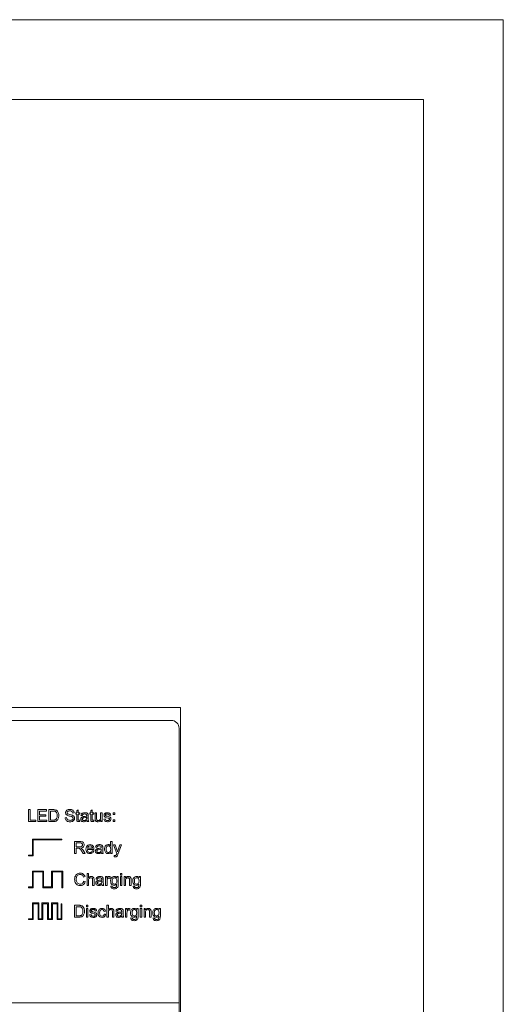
# Model space of a CAD drawing. Header units: millimetres. Extents: x -210 to 210, y -148 to 148.
# Tile 9 of 9: x 149 to 210, y 25 to 148. Entities that reach past the tile are written whole.
import ezdxf

# ---------------------------------------------------------------- set-up
doc = ezdxf.new("R2010")
doc.units = ezdxf.units.MM
doc.layers.get('0').update_dxf_attribs({"linetype": 'CONTINUOUS', "lineweight": 13})

msp = doc.modelspace()

# ---------------------------------------------------------------- linework, layer by layer
for p, q in [((169.5, 62.2), (99.5, 62.2)), ((169.5, 62.2), (169.5, -58.8)), ((100.7, 60.6), (168.3, 60.6)), ((169.3, -56.2), (169.3, 59.6)), ((150.4, 49.4), (150.4, 47.9)), ((150.6, 49.4), (150.4, 49.4)), ((150.6, 48.08), (150.6, 49.4)), ((151.58, 49.4), (151.58, 47.9)), ((152.66, 49.4), (151.58, 49.4)), ((151.77, 48.76), (151.77, 49.22)), ((151.77, 49.22), (152.66, 49.22)), ((152.6, 48.76), (151.77, 48.76)), ((151.77, 48.08), (151.77, 48.59)), ((151.77, 48.59), (152.6, 48.59)), ((152.6, 48.59), (152.6, 48.76)), ((152.66, 49.22), (152.66, 49.4)), ((152.97, 49.4), (152.97, 47.9)), ((153.49, 49.4), (152.97, 49.4)), ((153.17, 48.08), (153.17, 49.22)), ((153.17, 49.22), (153.48, 49.22)), ((155.18, 48.4), (155, 48.38)), ((155.96, 48.96), (156.15, 48.98)), ((156.34, 48.99), (156.34, 48.84)), ((156.47, 48.99), (156.34, 48.99)), ((156.34, 48.84), (156.47, 48.84)), ((156.66, 49.37), (156.47, 49.26)), ((156.47, 49.26), (156.47, 48.99)), ((156.47, 48.84), (156.47, 48.22)), ((156.66, 48.99), (156.66, 49.37)), ((156.84, 48.99), (156.66, 48.99)), ((156.66, 48.21), (156.66, 48.84)), ((156.66, 48.84), (156.84, 48.84)), ((156.84, 48.84), (156.84, 48.99)), ((156.99, 48.68), (157.17, 48.65)), ((157.71, 48.45), (157.71, 48.38)), ((157.9, 48.36), (157.9, 48.6)), ((158.09, 48.99), (158.09, 48.84)), ((158.22, 48.99), (158.09, 48.99)), ((158.09, 48.84), (158.22, 48.84)), ((158.4, 49.37), (158.22, 49.26)), ((158.22, 49.26), (158.22, 48.99)), ((158.22, 48.84), (158.22, 48.22)), ((158.4, 48.99), (158.4, 49.37)), ((158.59, 48.99), (158.4, 48.99)), ((158.4, 48.21), (158.4, 48.84)), ((158.4, 48.84), (158.59, 48.84)), ((158.59, 48.84), (158.59, 48.99)), ((158.76, 48.99), (158.76, 48.31)), ((158.95, 48.99), (158.76, 48.99)), ((158.95, 48.38), (158.95, 48.99)), ((159.46, 48.99), (159.46, 48.4)), ((159.65, 48.99), (159.46, 48.99)), ((159.65, 47.9), (159.65, 48.99)), ((160.04, 48.25), (159.86, 48.22)), ((160.54, 48.68), (160.72, 48.71)), ((161.03, 48.99), (161.03, 48.78)), ((161.24, 48.99), (161.03, 48.99)), ((161.03, 48.78), (161.24, 48.78)), ((161.24, 48.78), (161.24, 48.99)), ((150.4, 47.9), (151.34, 47.9)), ((151.34, 48.08), (150.6, 48.08)), ((151.34, 47.9), (151.34, 48.08)), ((151.58, 47.9), (152.7, 47.9)), ((152.7, 48.08), (151.77, 48.08)), ((152.7, 47.9), (152.7, 48.08)), ((152.97, 47.9), (153.51, 47.9)), ((153.49, 48.08), (153.17, 48.08)), ((156.87, 47.9), (156.84, 48.07)), ((157.77, 47.9), (157.96, 47.9)), ((158.62, 47.9), (158.59, 48.07)), ((159.48, 48.06), (159.48, 47.9)), ((159.48, 47.9), (159.65, 47.9)), ((161.03, 48.11), (161.03, 47.9)), ((161.24, 48.11), (161.03, 48.11)), ((161.03, 47.9), (161.24, 47.9)), ((161.24, 47.9), (161.24, 48.11)), ((150.9, 45.7), (150.9, 43.7)), ((154.6, 45.7), (150.9, 45.7)), ((151, 43.6), (151, 45.6)), ((151, 45.6), (154.6, 45.6)), ((154.6, 45.6), (154.6, 45.7)), ((156.2, 45.4), (156.2, 43.9)), ((156.86, 45.4), (156.2, 45.4)), ((156.4, 44.74), (156.4, 45.23)), ((156.4, 45.23), (156.87, 45.23)), ((156.82, 44.74), (156.4, 44.74)), ((156.4, 43.9), (156.4, 44.57)), ((156.4, 44.57), (156.63, 44.57)), ((158.43, 44.55), (157.82, 44.55)), ((158.82, 44.68), (159, 44.65)), ((159.73, 44.36), (159.73, 44.6)), ((160.71, 45.4), (160.71, 44.86)), ((160.89, 45.4), (160.71, 45.4)), ((160.89, 43.9), (160.89, 45.4)), ((161.08, 44.99), (161.49, 43.9)), ((161.28, 44.99), (161.08, 44.99)), ((161.5, 44.36), (161.28, 44.99)), ((161.89, 44.99), (161.66, 44.35)), ((161.66, 43.88), (162.07, 44.99)), ((162.07, 44.99), (161.89, 44.99)), ((150.4, 43.7), (150.4, 43.6)), ((150.9, 43.7), (150.4, 43.7)), ((150.4, 43.6), (151, 43.6)), ((156.2, 43.9), (156.4, 43.9)), ((157.07, 44.21), (157.27, 43.9)), ((157.52, 43.9), (157.26, 44.31)), ((157.27, 43.9), (157.52, 43.9)), ((157.81, 44.4), (158.62, 44.4)), ((158.62, 44.23), (158.43, 44.25)), ((159.54, 44.45), (159.54, 44.38)), ((159.6, 43.9), (159.79, 43.9)), ((160.72, 44.04), (160.72, 43.9)), ((160.72, 43.9), (160.89, 43.9)), ((161.15, 43.65), (161.17, 43.48)), ((150.9, 41.7), (150.9, 39.7)), ((152.3, 41.7), (150.9, 41.7)), ((151, 39.6), (151, 41.6)), ((151, 41.6), (152.2, 41.6)), ((152.2, 41.6), (152.2, 39.6)), ((152.3, 39.7), (152.3, 41.7)), ((153.3, 41.7), (153.3, 39.7)), ((154.7, 41.7), (153.3, 41.7)), ((153.4, 39.6), (153.4, 41.6)), ((153.4, 41.6), (154.6, 41.6)), ((154.6, 41.6), (154.6, 39.6)), ((154.7, 39.6), (154.7, 41.7)), ((157.3, 40.94), (157.5, 40.99)), ((157.75, 41.4), (157.75, 39.9)), ((157.93, 41.4), (157.75, 41.4)), ((157.93, 40.86), (157.93, 41.4)), ((160.07, 40.99), (160.07, 39.9)), ((160.24, 40.99), (160.07, 40.99)), ((160.24, 40.82), (160.24, 40.99)), ((160.6, 40.78), (160.66, 40.95)), ((161.49, 40.99), (161.49, 40.86)), ((161.66, 40.99), (161.49, 40.99)), ((161.66, 40.05), (161.66, 40.99)), ((161.94, 41.4), (161.94, 41.19)), ((162.12, 41.4), (161.94, 41.4)), ((161.94, 41.19), (162.12, 41.19)), ((161.94, 40.99), (161.94, 39.9)), ((162.12, 40.99), (161.94, 40.99)), ((162.12, 41.19), (162.12, 41.4)), ((162.12, 39.9), (162.12, 40.99)), ((162.4, 40.99), (162.4, 39.9)), ((162.57, 40.99), (162.4, 40.99)), ((162.57, 40.83), (162.57, 40.99)), ((164.29, 40.99), (164.29, 40.86)), ((164.46, 40.99), (164.29, 40.99)), ((164.46, 40.05), (164.46, 40.99)), ((150.4, 39.7), (150.4, 39.6)), ((150.9, 39.7), (150.4, 39.7)), ((150.4, 39.6), (151, 39.6)), ((152.2, 39.6), (153.4, 39.6)), ((153.3, 39.7), (152.3, 39.7)), ((154.6, 39.6), (154.7, 39.6)), ((157.52, 40.38), (157.33, 40.43)), ((157.75, 39.9), (157.93, 39.9)), ((157.93, 39.9), (157.93, 40.49)), ((158.45, 40.59), (158.45, 39.9)), ((158.45, 39.9), (158.63, 39.9)), ((158.63, 39.9), (158.63, 40.59)), ((158.88, 40.68), (159.06, 40.65)), ((159.6, 40.45), (159.6, 40.38)), ((159.66, 39.9), (159.85, 39.9)), ((159.79, 40.36), (159.79, 40.6)), ((160.07, 39.9), (160.26, 39.9)), ((160.26, 39.9), (160.26, 40.47)), ((160.92, 39.78), (160.74, 39.81)), ((161.94, 39.9), (162.12, 39.9)), ((162.4, 39.9), (162.59, 39.9)), ((162.59, 39.9), (162.59, 40.49)), ((163.1, 40.56), (163.1, 39.9)), ((163.1, 39.9), (163.29, 39.9)), ((163.29, 39.9), (163.29, 40.57)), ((163.72, 39.78), (163.54, 39.81)), ((150.9, 37.7), (150.9, 35.7)), ((151.7, 37.7), (150.9, 37.7)), ((151, 35.6), (151, 37.6)), ((151, 37.6), (151.6, 37.6)), ((151.6, 37.6), (151.6, 35.6)), ((151.7, 35.7), (151.7, 37.7)), ((152.1, 37.7), (152.1, 35.7)), ((152.9, 37.7), (152.1, 37.7)), ((152.2, 35.6), (152.2, 37.6)), ((152.2, 37.6), (152.8, 37.6)), ((152.8, 37.6), (152.8, 35.6)), ((152.9, 35.7), (152.9, 37.7)), ((153.3, 37.7), (153.3, 35.7)), ((154.1, 37.7), (153.3, 37.7)), ((153.4, 35.6), (153.4, 37.6)), ((153.4, 37.6), (154, 37.6)), ((154, 37.6), (154, 35.6)), ((154.1, 35.7), (154.1, 37.7)), ((154.5, 37.6), (154.5, 35.7)), ((154.6, 37.6), (154.5, 37.6)), ((154.6, 35.6), (154.6, 37.6)), ((156.2, 37.4), (156.2, 35.9)), ((156.71, 37.4), (156.2, 37.4)), ((156.4, 36.08), (156.4, 37.22)), ((156.4, 37.22), (156.71, 37.22)), ((157.69, 37.4), (157.69, 37.19)), ((157.87, 37.4), (157.69, 37.4)), ((157.69, 37.19), (157.87, 37.19)), ((157.87, 37.19), (157.87, 37.4)), ((160.25, 37.4), (160.25, 35.9)), ((160.43, 37.4), (160.25, 37.4)), ((160.43, 36.86), (160.43, 37.4)), ((164.44, 37.4), (164.44, 37.19)), ((164.63, 37.4), (164.44, 37.4)), ((164.44, 37.19), (164.63, 37.19)), ((164.63, 37.19), (164.63, 37.4)), ((156.2, 35.9), (156.74, 35.9)), ((156.72, 36.08), (156.4, 36.08)), ((157.69, 36.99), (157.69, 35.9)), ((157.87, 36.99), (157.69, 36.99)), ((157.69, 35.9), (157.87, 35.9)), ((157.87, 35.9), (157.87, 36.99)), ((158.26, 36.25), (158.08, 36.22)), ((158.76, 36.68), (158.94, 36.71)), ((159.89, 36.64), (160.07, 36.67)), ((160.09, 36.27), (159.91, 36.3)), ((160.25, 35.9), (160.43, 35.9)), ((160.43, 35.9), (160.43, 36.49)), ((160.95, 36.59), (160.95, 35.9)), ((160.95, 35.9), (161.13, 35.9)), ((161.13, 35.9), (161.13, 36.59)), ((161.38, 36.68), (161.56, 36.65)), ((162.11, 36.45), (162.11, 36.38)), ((162.16, 35.9), (162.35, 35.9)), ((162.29, 36.36), (162.29, 36.6)), ((162.58, 36.99), (162.58, 35.9)), ((162.74, 36.99), (162.58, 36.99)), ((162.58, 35.9), (162.76, 35.9)), ((162.74, 36.82), (162.74, 36.99)), ((162.76, 35.9), (162.76, 36.47)), ((163.1, 36.78), (163.17, 36.95)), ((163.99, 36.99), (163.99, 36.86)), ((164.16, 36.99), (163.99, 36.99)), ((164.16, 36.05), (164.16, 36.99)), ((164.44, 36.99), (164.44, 35.9)), ((164.63, 36.99), (164.44, 36.99)), ((164.44, 35.9), (164.63, 35.9)), ((164.63, 35.9), (164.63, 36.99)), ((164.91, 36.99), (164.91, 35.9)), ((165.07, 36.99), (164.91, 36.99)), ((164.91, 35.9), (165.09, 35.9)), ((165.07, 36.83), (165.07, 36.99)), ((165.09, 35.9), (165.09, 36.49)), ((165.61, 36.56), (165.61, 35.9)), ((165.61, 35.9), (165.79, 35.9)), ((165.79, 35.9), (165.79, 36.57)), ((166.79, 36.99), (166.79, 36.86)), ((166.96, 36.99), (166.79, 36.99)), ((166.96, 36.05), (166.96, 36.99)), ((150.4, 35.7), (150.4, 35.6)), ((150.9, 35.7), (150.4, 35.7)), ((150.4, 35.6), (151, 35.6)), ((151.6, 35.6), (152.2, 35.6)), ((152.1, 35.7), (151.7, 35.7)), ((152.8, 35.6), (153.4, 35.6)), ((153.3, 35.7), (152.9, 35.7)), ((154, 35.6), (154.6, 35.6)), ((154.5, 35.7), (154.1, 35.7)), ((163.42, 35.78), (163.24, 35.81)), ((166.22, 35.78), (166.04, 35.81)), ((99.7, 25.15), (169.3, 25.15))]:
    msp.add_line(p, q)
at = {"ltscale": 5}
for points in [[(-210, -148.5), (210, -148.5), (210, 148.5), (-210, 148.5)], [(-200, -138.5), (200, -138.5), (200, 138.5), (-200, 138.5)]]:
    msp.add_lwpolyline(points, close=True, dxfattribs=at)
for points in [[(155.58, 49.43), (155.48, 49.42), (155.39, 49.4), (155.31, 49.37)], [(155.88, 49.37), (155.79, 49.4), (155.69, 49.42), (155.58, 49.43)], [(153.48, 49.22), (153.59, 49.22), (153.68, 49.21), (153.74, 49.19)], [(153.75, 49.38), (153.69, 49.39), (153.6, 49.4), (153.49, 49.4)], [(153.86, 48.18), (153.82, 48.15), (153.78, 48.13), (153.72, 48.11)], [(153.74, 49.19), (153.81, 49.16), (153.87, 49.1), (153.93, 49.02)], [(153.97, 49.27), (153.91, 49.32), (153.84, 49.35), (153.75, 49.38)], [(153.96, 48.37), (153.93, 48.29), (153.9, 48.23), (153.86, 48.18)], [(153.93, 49.02), (153.97, 48.93), (153.99, 48.82), (154, 48.66)], [(154, 48.66), (154, 48.55), (153.99, 48.45), (153.96, 48.37)], [(154.15, 49.01), (154.1, 49.11), (154.04, 49.2), (153.97, 49.27)], [(154.07, 48.14), (154.1, 48.2), (154.14, 48.27), (154.17, 48.36)], [(154.21, 48.66), (154.2, 48.79), (154.18, 48.91), (154.15, 49.01)], [(154.17, 48.36), (154.19, 48.44), (154.2, 48.54), (154.21, 48.66)], [(155, 48.38), (155.01, 48.28), (155.04, 48.19), (155.08, 48.11)], [(155.12, 49.22), (155.08, 49.16), (155.06, 49.09), (155.05, 49.01)], [(155.05, 49.01), (155.06, 48.94), (155.08, 48.88), (155.11, 48.83)], [(155.11, 48.83), (155.15, 48.78), (155.2, 48.73), (155.27, 48.69)], [(155.31, 49.37), (155.23, 49.33), (155.17, 49.28), (155.12, 49.22)], [(155.25, 48.21), (155.22, 48.26), (155.2, 48.32), (155.18, 48.4)], [(155.25, 49.03), (155.25, 49.08), (155.28, 49.14), (155.33, 49.18)], [(155.3, 48.89), (155.27, 48.93), (155.25, 48.97), (155.25, 49.03)], [(155.4, 48.1), (155.33, 48.13), (155.28, 48.17), (155.25, 48.21)], [(155.27, 48.69), (155.33, 48.66), (155.43, 48.63), (155.56, 48.59)], [(155.6, 48.79), (155.45, 48.82), (155.36, 48.86), (155.3, 48.89)], [(155.33, 49.18), (155.39, 49.22), (155.47, 49.24), (155.59, 49.25)], [(155.56, 48.59), (155.68, 48.56), (155.77, 48.54), (155.82, 48.52)], [(155.59, 49.25), (155.7, 49.24), (155.79, 49.22), (155.85, 49.18)], [(155.94, 48.69), (155.86, 48.72), (155.75, 48.75), (155.6, 48.79)], [(155.82, 48.52), (155.88, 48.49), (155.93, 48.46), (155.96, 48.43)], [(155.96, 48.18), (155.93, 48.14), (155.88, 48.11), (155.83, 48.09)], [(155.85, 49.18), (155.9, 49.12), (155.94, 49.06), (155.96, 48.96)], [(156.07, 49.21), (156.02, 49.28), (155.96, 49.33), (155.88, 49.37)], [(156.13, 48.54), (156.08, 48.59), (156.02, 48.64), (155.94, 48.69)], [(155.96, 48.43), (155.98, 48.39), (156, 48.35), (156, 48.31)], [(156, 48.31), (156, 48.26), (155.98, 48.22), (155.96, 48.18)], [(156.15, 48.98), (156.13, 49.07), (156.11, 49.14), (156.07, 49.21)], [(156.12, 48.1), (156.16, 48.17), (156.18, 48.25), (156.19, 48.32)], [(156.19, 48.32), (156.18, 48.4), (156.16, 48.47), (156.13, 48.54)], [(156.47, 48.22), (156.48, 48.12), (156.48, 48.04), (156.49, 48)], [(156.66, 48.11), (156.66, 48.13), (156.66, 48.16), (156.66, 48.21)], [(156.99, 48.33), (156.97, 48.29), (156.96, 48.24), (156.96, 48.19)], [(156.96, 48.19), (156.97, 48.1), (157, 48.03), (157.05, 47.96)], [(157.07, 48.86), (157.04, 48.81), (157.01, 48.75), (156.99, 48.68)], [(157.09, 48.44), (157.05, 48.41), (157.02, 48.37), (156.99, 48.33)], [(157.23, 48.97), (157.16, 48.94), (157.11, 48.9), (157.07, 48.86)], [(157.22, 48.5), (157.17, 48.48), (157.13, 48.46), (157.09, 48.44)], [(157.16, 48.19), (157.16, 48.22), (157.17, 48.25), (157.18, 48.28)], [(157.21, 48.07), (157.18, 48.11), (157.16, 48.15), (157.16, 48.19)], [(157.17, 48.65), (157.2, 48.73), (157.23, 48.78), (157.26, 48.81)], [(157.18, 48.28), (157.2, 48.3), (157.22, 48.32), (157.25, 48.34)], [(157.39, 48.53), (157.32, 48.52), (157.26, 48.51), (157.22, 48.5)], [(157.48, 49.01), (157.39, 49.01), (157.3, 48.99), (157.23, 48.97)], [(157.25, 48.34), (157.29, 48.35), (157.34, 48.36), (157.54, 48.4)], [(157.26, 48.81), (157.31, 48.84), (157.37, 48.85), (157.45, 48.86)], [(157.71, 48.59), (157.63, 48.57), (157.53, 48.55), (157.39, 48.53)], [(157.45, 48.86), (157.54, 48.85), (157.61, 48.83), (157.66, 48.8)], [(157.71, 48.98), (157.65, 49), (157.57, 49.01), (157.48, 49.01)], [(157.54, 48.4), (157.64, 48.42), (157.71, 48.45)], [(157.68, 48.19), (157.65, 48.14), (157.61, 48.1), (157.56, 48.07)], [(157.66, 48.8), (157.69, 48.76), (157.71, 48.71), (157.72, 48.64)], [(157.71, 48.38), (157.71, 48.3), (157.7, 48.24), (157.68, 48.19)], [(157.83, 48.9), (157.8, 48.93), (157.76, 48.95), (157.71, 48.98)], [(157.72, 48.64), (157.72, 48.63), (157.72, 48.61), (157.71, 48.59)], [(157.89, 48.77), (157.88, 48.82), (157.86, 48.86), (157.83, 48.9)], [(157.9, 48.6), (157.9, 48.68), (157.9, 48.73), (157.89, 48.77)], [(157.91, 48.03), (157.91, 48.09), (157.9, 48.2), (157.9, 48.36)], [(158.22, 48.22), (158.22, 48.12), (158.23, 48.04), (158.24, 48)], [(158.41, 48.11), (158.41, 48.13), (158.4, 48.16), (158.4, 48.21)], [(158.76, 48.31), (158.77, 48.24), (158.77, 48.18), (158.78, 48.14)], [(158.96, 48.19), (158.95, 48.23), (158.95, 48.3), (158.95, 48.38)], [(159.03, 48.08), (159, 48.11), (158.98, 48.14), (158.96, 48.19)], [(159.43, 48.19), (159.41, 48.15), (159.37, 48.11), (159.33, 48.08)], [(159.46, 48.4), (159.46, 48.32), (159.45, 48.25), (159.43, 48.19)], [(159.86, 48.22), (159.89, 48.11), (159.94, 48.03), (160, 47.96)], [(159.92, 48.83), (159.91, 48.79), (159.89, 48.75), (159.89, 48.7)], [(159.89, 48.7), (159.9, 48.65), (159.91, 48.6), (159.93, 48.55)], [(160.01, 48.94), (159.98, 48.91), (159.95, 48.87), (159.92, 48.83)], [(159.93, 48.55), (159.96, 48.51), (160, 48.48), (160.05, 48.45)], [(160.13, 48.99), (160.08, 48.97), (160.05, 48.95), (160.01, 48.94)], [(160.13, 48.09), (160.09, 48.13), (160.06, 48.18), (160.04, 48.25)], [(160.05, 48.45), (160.11, 48.42), (160.21, 48.39)], [(160.07, 48.72), (160.07, 48.75), (160.09, 48.79), (160.12, 48.82)], [(160.09, 48.65), (160.08, 48.67), (160.07, 48.7), (160.07, 48.72)], [(160.16, 48.61), (160.13, 48.62), (160.11, 48.64), (160.09, 48.65)], [(160.12, 48.82), (160.16, 48.84), (160.22, 48.85), (160.3, 48.86)], [(160.29, 49.01), (160.24, 49.01), (160.18, 49), (160.13, 48.99)], [(160.32, 48.56), (160.24, 48.58), (160.19, 48.6), (160.16, 48.61)], [(160.21, 48.39), (160.42, 48.34), (160.48, 48.31), (160.52, 48.3)], [(160.52, 48.97), (160.45, 48.99), (160.38, 49.01), (160.29, 49.01)], [(160.3, 48.86), (160.37, 48.85), (160.43, 48.84), (160.47, 48.81)], [(160.6, 48.47), (160.54, 48.5), (160.45, 48.53), (160.32, 48.56)], [(160.47, 48.81), (160.5, 48.78), (160.53, 48.74), (160.54, 48.68)], [(160.57, 48.2), (160.57, 48.16), (160.55, 48.12), (160.51, 48.08)], [(160.66, 48.87), (160.62, 48.91), (160.58, 48.95), (160.52, 48.97)], [(160.52, 48.3), (160.55, 48.27), (160.57, 48.24), (160.57, 48.2)], [(160.72, 48.38), (160.69, 48.41), (160.65, 48.45), (160.6, 48.47)], [(160.72, 48.71), (160.71, 48.77), (160.68, 48.83), (160.66, 48.87)], [(160.71, 48.05), (160.74, 48.1), (160.76, 48.16), (160.76, 48.22)], [(160.76, 48.22), (160.76, 48.28), (160.74, 48.33), (160.72, 48.38)], [(153.72, 48.11), (153.66, 48.09), (153.58, 48.08), (153.49, 48.08)], [(153.51, 47.9), (153.6, 47.9), (153.68, 47.91), (153.75, 47.93)], [(153.75, 47.93), (153.82, 47.95), (153.88, 47.97), (153.93, 48)], [(153.93, 48), (153.98, 48.04), (154.02, 48.08), (154.07, 48.14)], [(155.08, 48.11), (155.14, 48.04), (155.21, 47.98), (155.29, 47.93)], [(155.29, 47.93), (155.39, 47.9), (155.5, 47.88), (155.64, 47.87)], [(155.63, 48.05), (155.54, 48.06), (155.46, 48.07), (155.4, 48.1)], [(155.83, 48.09), (155.77, 48.07), (155.7, 48.06), (155.63, 48.05)], [(155.64, 47.87), (155.74, 47.88), (155.84, 47.9), (155.93, 47.93)], [(155.93, 47.93), (156.01, 47.98), (156.07, 48.03), (156.12, 48.1)], [(156.49, 48), (156.51, 47.97), (156.54, 47.94), (156.57, 47.92)], [(156.57, 47.92), (156.61, 47.9), (156.66, 47.89), (156.73, 47.89)], [(156.7, 48.07), (156.68, 48.08), (156.67, 48.09), (156.66, 48.11)], [(156.76, 48.06), (156.73, 48.06), (156.71, 48.06), (156.7, 48.07)], [(156.73, 47.89), (156.77, 47.89), (156.82, 47.89), (156.87, 47.9)], [(156.84, 48.07), (156.81, 48.06), (156.78, 48.06), (156.76, 48.06)], [(157.05, 47.96), (157.12, 47.92), (157.21, 47.89), (157.33, 47.88)], [(157.37, 48.02), (157.3, 48.03), (157.25, 48.04), (157.21, 48.07)], [(157.33, 47.88), (157.4, 47.88), (157.47, 47.89), (157.53, 47.91)], [(157.56, 48.07), (157.51, 48.04), (157.45, 48.03), (157.37, 48.02)], [(157.53, 47.91), (157.59, 47.94), (157.66, 47.98), (157.73, 48.03)], [(157.73, 48.03), (157.74, 47.98), (157.75, 47.94), (157.77, 47.9)], [(157.96, 47.9), (157.94, 47.94), (157.92, 47.98), (157.91, 48.03)], [(158.24, 48), (158.26, 47.97), (158.29, 47.94), (158.32, 47.92)], [(158.32, 47.92), (158.36, 47.9), (158.41, 47.89), (158.48, 47.89)], [(158.44, 48.07), (158.43, 48.08), (158.42, 48.09), (158.41, 48.11)], [(158.51, 48.06), (158.48, 48.06), (158.46, 48.06), (158.44, 48.07)], [(158.48, 47.89), (158.52, 47.89), (158.56, 47.89), (158.62, 47.9)], [(158.59, 48.07), (158.56, 48.06), (158.53, 48.06), (158.51, 48.06)], [(158.78, 48.14), (158.79, 48.09), (158.81, 48.04), (158.83, 48)], [(158.83, 48), (158.86, 47.97), (158.9, 47.94), (158.96, 47.91)], [(158.96, 47.91), (159.01, 47.89), (159.07, 47.88), (159.14, 47.88)], [(159.17, 48.03), (159.12, 48.04), (159.07, 48.05), (159.03, 48.08)], [(159.14, 47.88), (159.27, 47.9), (159.38, 47.96), (159.48, 48.06)], [(159.33, 48.08), (159.28, 48.05), (159.23, 48.04), (159.17, 48.03)], [(160, 47.96), (160.08, 47.92), (160.19, 47.89), (160.32, 47.88)], [(160.32, 48.03), (160.24, 48.03), (160.18, 48.05), (160.13, 48.09)], [(160.51, 48.08), (160.47, 48.05), (160.41, 48.03), (160.32, 48.03)], [(160.32, 47.88), (160.41, 47.88), (160.49, 47.9), (160.55, 47.92)], [(160.55, 47.92), (160.62, 47.96), (160.67, 48), (160.71, 48.05)], [(156.63, 44.57), (156.67, 44.57), (156.71, 44.56), (156.74, 44.56)], [(156.74, 44.56), (156.77, 44.55), (156.8, 44.54), (156.83, 44.52)], [(157.04, 44.77), (156.98, 44.75), (156.91, 44.74), (156.82, 44.74)], [(156.83, 44.52), (156.86, 44.5), (156.89, 44.46), (156.93, 44.42)], [(157.17, 45.36), (157.09, 45.38), (156.99, 45.4), (156.86, 45.4)], [(156.87, 45.23), (156.98, 45.23), (157.06, 45.2), (157.11, 45.17)], [(156.97, 44.58), (157.11, 44.61), (157.22, 44.66), (157.29, 44.72)], [(157.09, 44.51), (157.06, 44.53), (157.02, 44.56), (156.97, 44.58)], [(157.15, 44.86), (157.12, 44.82), (157.08, 44.79), (157.04, 44.77)], [(157.26, 44.31), (157.2, 44.39), (157.15, 44.45), (157.09, 44.51)], [(157.11, 45.17), (157.16, 45.12), (157.18, 45.06), (157.19, 44.99)], [(157.19, 44.99), (157.19, 44.94), (157.17, 44.9), (157.15, 44.86)], [(157.33, 45.22), (157.29, 45.28), (157.23, 45.33), (157.17, 45.36)], [(157.29, 44.72), (157.35, 44.8), (157.38, 44.89), (157.4, 44.99)], [(157.4, 44.99), (157.39, 45.07), (157.37, 45.15), (157.33, 45.22)], [(157.76, 44.86), (157.69, 44.75), (157.64, 44.62), (157.62, 44.43)], [(158.13, 45.01), (157.99, 44.99), (157.87, 44.94), (157.76, 44.86)], [(157.82, 44.55), (157.84, 44.64), (157.87, 44.71), (157.92, 44.77)], [(157.92, 44.77), (157.98, 44.82), (158.05, 44.85), (158.13, 44.86)], [(158.49, 44.86), (158.39, 44.94), (158.27, 44.99), (158.13, 45.01)], [(158.13, 44.86), (158.22, 44.85), (158.3, 44.81), (158.36, 44.75)], [(158.36, 44.75), (158.39, 44.7), (158.42, 44.64), (158.43, 44.55)], [(158.62, 44.45), (158.61, 44.62), (158.56, 44.76), (158.49, 44.86)], [(158.9, 44.86), (158.87, 44.81), (158.84, 44.75), (158.82, 44.68)], [(159.06, 44.97), (158.99, 44.94), (158.94, 44.9), (158.9, 44.86)], [(159.05, 44.5), (159, 44.48), (158.96, 44.46), (158.92, 44.44)], [(159, 44.65), (159.02, 44.73), (159.06, 44.78), (159.09, 44.81)], [(159.22, 44.53), (159.15, 44.52), (159.09, 44.51), (159.05, 44.5)], [(159.31, 45.01), (159.22, 45.01), (159.13, 44.99), (159.06, 44.97)], [(159.09, 44.81), (159.14, 44.84), (159.2, 44.85), (159.28, 44.86)], [(159.54, 44.59), (159.46, 44.57), (159.36, 44.55), (159.22, 44.53)], [(159.28, 44.86), (159.37, 44.85), (159.44, 44.83), (159.49, 44.8)], [(159.54, 44.98), (159.47, 45), (159.4, 45.01), (159.31, 45.01)], [(159.49, 44.8), (159.52, 44.76), (159.54, 44.71), (159.54, 44.64)], [(159.66, 44.9), (159.63, 44.93), (159.59, 44.95), (159.54, 44.98)], [(159.54, 44.64), (159.54, 44.63), (159.54, 44.61), (159.54, 44.59)], [(159.72, 44.77), (159.71, 44.82), (159.69, 44.86), (159.66, 44.9)], [(159.73, 44.6), (159.73, 44.68), (159.73, 44.73), (159.72, 44.77)], [(160, 44.74), (159.97, 44.65), (159.96, 44.55), (159.95, 44.44)], [(160.17, 44.94), (160.1, 44.89), (160.05, 44.82), (160, 44.74)], [(160.14, 44.44), (160.15, 44.58), (160.18, 44.69), (160.22, 44.76)], [(160.41, 45.01), (160.32, 45), (160.24, 44.98), (160.17, 44.94)], [(160.22, 44.76), (160.28, 44.82), (160.35, 44.85), (160.43, 44.86)], [(160.58, 44.97), (160.53, 44.99), (160.47, 45.01), (160.41, 45.01)], [(160.43, 44.86), (160.5, 44.85), (160.57, 44.81), (160.64, 44.75)], [(160.71, 44.86), (160.67, 44.9), (160.63, 44.94), (160.58, 44.97)], [(160.64, 44.75), (160.68, 44.68), (160.71, 44.57), (160.72, 44.43)], [(156.93, 44.42), (156.97, 44.36), (157.02, 44.3), (157.07, 44.21)], [(157.62, 44.43), (157.64, 44.26), (157.69, 44.13), (157.76, 44.02)], [(157.76, 44.02), (157.86, 43.94), (157.98, 43.89), (158.14, 43.88)], [(157.91, 44.12), (157.87, 44.19), (157.83, 44.28), (157.81, 44.4)], [(158.14, 44.03), (158.05, 44.04), (157.98, 44.07), (157.91, 44.12)], [(158.31, 44.08), (158.27, 44.05), (158.21, 44.03), (158.14, 44.03)], [(158.14, 43.88), (158.27, 43.89), (158.37, 43.92), (158.45, 43.97)], [(158.43, 44.25), (158.39, 44.18), (158.36, 44.12), (158.31, 44.08)], [(158.45, 43.97), (158.52, 44.03), (158.58, 44.12), (158.62, 44.23)], [(158.62, 44.4), (158.62, 44.42), (158.62, 44.43), (158.62, 44.45)], [(158.82, 44.33), (158.8, 44.29), (158.79, 44.24), (158.79, 44.19)], [(158.79, 44.19), (158.8, 44.1), (158.83, 44.03), (158.88, 43.96)], [(158.92, 44.44), (158.88, 44.41), (158.85, 44.37), (158.82, 44.33)], [(158.88, 43.96), (158.95, 43.92), (159.04, 43.89), (159.16, 43.88)], [(158.98, 44.19), (158.99, 44.22), (159, 44.25), (159.01, 44.28)], [(159.04, 44.07), (159.01, 44.11), (158.99, 44.15), (158.98, 44.19)], [(159.01, 44.28), (159.03, 44.3), (159.05, 44.32), (159.08, 44.34)], [(159.2, 44.02), (159.13, 44.03), (159.08, 44.04), (159.04, 44.07)], [(159.08, 44.34), (159.12, 44.35), (159.17, 44.36), (159.37, 44.4)], [(159.16, 43.88), (159.23, 43.88), (159.3, 43.89), (159.36, 43.91)], [(159.39, 44.07), (159.34, 44.04), (159.27, 44.03), (159.2, 44.02)], [(159.36, 43.91), (159.42, 43.94), (159.49, 43.98), (159.56, 44.03)], [(159.37, 44.4), (159.47, 44.42), (159.54, 44.45)], [(159.51, 44.19), (159.48, 44.14), (159.44, 44.1), (159.39, 44.07)], [(159.54, 44.38), (159.54, 44.3), (159.53, 44.24), (159.51, 44.19)], [(159.56, 44.03), (159.57, 43.98), (159.58, 43.94), (159.6, 43.9)], [(159.74, 44.03), (159.73, 44.09), (159.73, 44.2), (159.73, 44.36)], [(159.79, 43.9), (159.77, 43.94), (159.75, 43.98), (159.74, 44.03)], [(159.95, 44.44), (159.96, 44.33), (159.98, 44.23), (160.01, 44.15)], [(160.01, 44.15), (160.06, 44.06), (160.11, 44), (160.18, 43.95)], [(160.23, 44.13), (160.18, 44.2), (160.15, 44.31), (160.14, 44.44)], [(160.18, 43.95), (160.25, 43.91), (160.33, 43.88), (160.42, 43.88)], [(160.43, 44.03), (160.36, 44.04), (160.29, 44.07), (160.23, 44.13)], [(160.42, 43.88), (160.54, 43.89), (160.64, 43.95), (160.72, 44.04)], [(160.64, 44.13), (160.58, 44.07), (160.51, 44.04), (160.43, 44.03)], [(160.72, 44.43), (160.71, 44.29), (160.68, 44.2), (160.64, 44.13)], [(161.26, 43.64), (161.23, 43.64), (161.19, 43.65), (161.15, 43.65)], [(161.17, 43.48), (161.22, 43.47), (161.26, 43.46), (161.29, 43.46)], [(161.36, 43.66), (161.33, 43.65), (161.3, 43.64), (161.26, 43.64)], [(161.29, 43.46), (161.35, 43.46), (161.4, 43.48), (161.44, 43.5)], [(161.42, 43.72), (161.4, 43.69), (161.38, 43.67), (161.36, 43.66)], [(161.47, 43.85), (161.45, 43.79), (161.43, 43.74), (161.42, 43.72)], [(161.44, 43.5), (161.48, 43.53), (161.52, 43.58), (161.56, 43.64)], [(161.49, 43.9), (161.48, 43.88), (161.48, 43.87), (161.47, 43.85)], [(161.58, 44.11), (161.56, 44.19), (161.53, 44.28), (161.5, 44.36)], [(161.56, 43.64), (161.58, 43.69), (161.62, 43.77), (161.66, 43.88)], [(161.66, 44.35), (161.63, 44.27), (161.6, 44.19), (161.58, 44.11)], [(156.29, 41.07), (156.24, 40.95), (156.21, 40.82), (156.2, 40.66)], [(156.54, 41.33), (156.44, 41.27), (156.36, 41.18), (156.29, 41.07)], [(156.4, 40.66), (156.41, 40.76), (156.42, 40.86), (156.45, 40.95)], [(156.45, 40.95), (156.49, 41.04), (156.54, 41.11), (156.61, 41.17)], [(156.91, 41.43), (156.77, 41.42), (156.66, 41.39), (156.54, 41.33)], [(156.61, 41.17), (156.69, 41.22), (156.79, 41.25), (156.9, 41.26)], [(156.9, 41.26), (157, 41.25), (157.08, 41.22), (157.15, 41.18)], [(157.28, 41.31), (157.18, 41.37), (157.06, 41.41), (156.91, 41.43)], [(157.15, 41.18), (157.21, 41.13), (157.26, 41.05), (157.3, 40.94)], [(157.5, 40.99), (157.44, 41.12), (157.37, 41.23), (157.28, 41.31)], [(158.25, 41.01), (158.13, 40.99), (158.02, 40.95), (157.93, 40.86)], [(157.96, 40.7), (157.98, 40.74), (158.02, 40.78), (158.06, 40.81)], [(158.06, 40.81), (158.11, 40.83), (158.16, 40.85), (158.22, 40.85)], [(158.22, 40.85), (158.29, 40.85), (158.34, 40.82), (158.39, 40.79)], [(158.46, 40.96), (158.4, 40.99), (158.34, 41.01), (158.25, 41.01)], [(158.39, 40.79), (158.42, 40.74), (158.44, 40.68), (158.45, 40.59)], [(158.59, 40.83), (158.56, 40.88), (158.52, 40.93), (158.46, 40.96)], [(158.63, 40.59), (158.63, 40.69), (158.61, 40.77), (158.59, 40.83)], [(158.96, 40.86), (158.93, 40.81), (158.9, 40.75), (158.88, 40.68)], [(159.12, 40.97), (159.05, 40.94), (159, 40.9), (158.96, 40.86)], [(159.06, 40.65), (159.08, 40.73), (159.12, 40.78), (159.15, 40.81)], [(159.37, 41.01), (159.28, 41.01), (159.19, 40.99), (159.12, 40.97)], [(159.15, 40.81), (159.2, 40.84), (159.26, 40.85), (159.34, 40.86)], [(159.34, 40.86), (159.43, 40.85), (159.5, 40.83), (159.55, 40.8)], [(159.6, 40.98), (159.53, 41), (159.46, 41.01), (159.37, 41.01)], [(159.55, 40.8), (159.58, 40.76), (159.6, 40.71), (159.61, 40.64)], [(159.72, 40.9), (159.69, 40.93), (159.65, 40.95), (159.6, 40.98)], [(159.78, 40.77), (159.77, 40.82), (159.75, 40.86), (159.72, 40.9)], [(159.79, 40.6), (159.79, 40.68), (159.79, 40.73), (159.78, 40.77)], [(160.36, 40.97), (160.32, 40.94), (160.28, 40.89), (160.24, 40.82)], [(160.29, 40.68), (160.31, 40.72), (160.33, 40.76), (160.36, 40.78)], [(160.47, 41.01), (160.43, 41.01), (160.39, 41), (160.36, 40.97)], [(160.36, 40.78), (160.39, 40.81), (160.43, 40.82), (160.47, 40.82)], [(160.66, 40.95), (160.6, 40.99), (160.53, 41.01), (160.47, 41.01)], [(160.47, 40.82), (160.51, 40.82), (160.55, 40.8), (160.6, 40.78)], [(160.92, 40.94), (160.86, 40.89), (160.8, 40.82), (160.76, 40.74)], [(161.17, 41.01), (161.08, 41), (161, 40.98), (160.92, 40.94)], [(160.98, 40.76), (161.04, 40.82), (161.11, 40.85), (161.19, 40.86)], [(161.49, 40.86), (161.4, 40.94), (161.29, 40.99), (161.17, 41.01)], [(161.19, 40.86), (161.27, 40.85), (161.33, 40.82), (161.4, 40.76)], [(162.92, 41.01), (162.77, 40.99), (162.66, 40.93), (162.57, 40.83)], [(162.59, 40.49), (162.6, 40.63), (162.63, 40.72), (162.67, 40.78)], [(162.67, 40.78), (162.74, 40.82), (162.8, 40.84), (162.88, 40.85)], [(162.88, 40.85), (162.93, 40.85), (162.97, 40.84), (163.01, 40.82)], [(163.1, 40.98), (163.04, 41), (162.98, 41.01), (162.92, 41.01)], [(163.01, 40.82), (163.04, 40.79), (163.06, 40.76), (163.08, 40.73)], [(163.22, 40.88), (163.19, 40.92), (163.15, 40.95), (163.1, 40.98)], [(163.28, 40.75), (163.26, 40.8), (163.24, 40.84), (163.22, 40.88)], [(163.72, 40.94), (163.65, 40.89), (163.6, 40.82), (163.56, 40.74)], [(163.97, 41.01), (163.87, 41), (163.79, 40.98), (163.72, 40.94)], [(163.77, 40.76), (163.84, 40.82), (163.91, 40.85), (163.98, 40.86)], [(164.29, 40.86), (164.19, 40.94), (164.09, 40.99), (163.97, 41.01)], [(163.98, 40.86), (164.06, 40.85), (164.13, 40.82), (164.2, 40.76)], [(156.2, 40.66), (156.21, 40.52), (156.23, 40.38), (156.28, 40.26)], [(156.28, 40.26), (156.34, 40.14), (156.42, 40.04), (156.51, 39.97)], [(156.46, 40.33), (156.43, 40.42), (156.41, 40.53), (156.4, 40.66)], [(156.63, 40.12), (156.56, 40.17), (156.5, 40.24), (156.46, 40.33)], [(156.51, 39.97), (156.61, 39.92), (156.74, 39.89), (156.9, 39.87)], [(156.89, 40.04), (156.8, 40.05), (156.71, 40.08), (156.63, 40.12)], [(157.17, 40.14), (157.09, 40.09), (157, 40.06), (156.89, 40.04)], [(156.9, 39.87), (157.06, 39.89), (157.19, 39.93), (157.3, 40)], [(157.33, 40.43), (157.29, 40.3), (157.23, 40.21), (157.17, 40.14)], [(157.3, 40), (157.39, 40.1), (157.47, 40.22), (157.52, 40.38)], [(157.93, 40.49), (157.93, 40.58), (157.94, 40.64), (157.96, 40.7)], [(158.88, 40.33), (158.86, 40.29), (158.85, 40.24), (158.85, 40.19)], [(158.85, 40.19), (158.86, 40.1), (158.89, 40.03), (158.94, 39.96)], [(158.98, 40.44), (158.94, 40.41), (158.91, 40.37), (158.88, 40.33)], [(158.94, 39.96), (159.01, 39.92), (159.1, 39.89), (159.22, 39.88)], [(159.11, 40.5), (159.06, 40.48), (159.02, 40.46), (158.98, 40.44)], [(159.04, 40.19), (159.05, 40.22), (159.06, 40.25), (159.07, 40.28)], [(159.1, 40.07), (159.07, 40.11), (159.05, 40.15), (159.04, 40.19)], [(159.07, 40.28), (159.09, 40.3), (159.11, 40.32), (159.14, 40.34)], [(159.26, 40.02), (159.19, 40.03), (159.14, 40.04), (159.1, 40.07)], [(159.28, 40.53), (159.21, 40.52), (159.15, 40.51), (159.11, 40.5)], [(159.14, 40.34), (159.18, 40.35), (159.23, 40.36), (159.43, 40.4)], [(159.22, 39.88), (159.29, 39.88), (159.36, 39.89), (159.42, 39.91)], [(159.45, 40.07), (159.4, 40.04), (159.33, 40.03), (159.26, 40.02)], [(159.6, 40.59), (159.52, 40.57), (159.42, 40.55), (159.28, 40.53)], [(159.42, 39.91), (159.48, 39.94), (159.55, 39.98), (159.62, 40.03)], [(159.43, 40.4), (159.53, 40.42), (159.6, 40.45)], [(159.57, 40.19), (159.54, 40.14), (159.5, 40.1), (159.45, 40.07)], [(159.6, 40.38), (159.6, 40.3), (159.59, 40.24), (159.57, 40.19)], [(159.61, 40.64), (159.6, 40.63), (159.6, 40.61), (159.6, 40.59)], [(159.62, 40.03), (159.63, 39.98), (159.64, 39.94), (159.66, 39.9)], [(159.8, 40.03), (159.8, 40.09), (159.79, 40.2), (159.79, 40.36)], [(159.85, 39.9), (159.83, 39.94), (159.81, 39.98), (159.8, 40.03)], [(160.26, 40.47), (160.26, 40.55), (160.27, 40.62), (160.29, 40.68)], [(160.76, 40.74), (160.73, 40.65), (160.71, 40.55), (160.7, 40.45)], [(160.7, 40.45), (160.72, 40.3), (160.76, 40.17), (160.83, 40.06)], [(160.74, 39.81), (160.75, 39.7), (160.79, 39.61), (160.86, 39.55)], [(160.83, 40.06), (160.92, 39.97), (161.03, 39.92), (161.17, 39.9)], [(160.86, 39.55), (160.94, 39.5), (161.04, 39.47), (161.17, 39.46)], [(160.89, 40.46), (160.9, 40.59), (160.93, 40.69), (160.98, 40.76)], [(160.98, 40.15), (160.93, 40.22), (160.9, 40.32), (160.89, 40.46)], [(160.98, 39.66), (160.95, 39.69), (160.93, 39.73), (160.92, 39.78)], [(161.19, 40.05), (161.11, 40.06), (161.04, 40.1), (160.98, 40.15)], [(161.17, 39.61), (161.09, 39.62), (161.03, 39.64), (160.98, 39.66)], [(161.17, 39.9), (161.29, 39.92), (161.38, 39.96), (161.47, 40.04)], [(161.37, 39.66), (161.32, 39.64), (161.25, 39.62), (161.17, 39.61)], [(161.4, 40.15), (161.34, 40.1), (161.27, 40.06), (161.19, 40.05)], [(161.46, 39.81), (161.44, 39.75), (161.41, 39.7), (161.37, 39.66)], [(161.4, 40.76), (161.45, 40.69), (161.48, 40.59), (161.49, 40.46)], [(161.49, 40.46), (161.48, 40.32), (161.45, 40.22), (161.4, 40.15)], [(161.44, 39.52), (161.51, 39.57), (161.57, 39.62), (161.61, 39.69)], [(161.47, 40.04), (161.47, 39.93), (161.47, 39.85), (161.46, 39.81)], [(161.61, 39.69), (161.64, 39.77), (161.65, 39.89), (161.66, 40.05)], [(163.08, 40.73), (163.09, 40.69), (163.1, 40.63), (163.1, 40.56)], [(163.29, 40.57), (163.29, 40.65), (163.28, 40.71), (163.28, 40.75)], [(163.56, 40.74), (163.52, 40.65), (163.51, 40.55), (163.5, 40.45)], [(163.5, 40.45), (163.51, 40.3), (163.56, 40.17), (163.62, 40.06)], [(163.54, 39.81), (163.55, 39.7), (163.59, 39.61), (163.65, 39.55)], [(163.62, 40.06), (163.71, 39.97), (163.83, 39.92), (163.97, 39.9)], [(163.65, 39.55), (163.73, 39.5), (163.84, 39.47), (163.97, 39.46)], [(163.69, 40.46), (163.7, 40.59), (163.73, 40.69), (163.77, 40.76)], [(163.77, 40.15), (163.73, 40.22), (163.7, 40.32), (163.69, 40.46)], [(163.78, 39.66), (163.75, 39.69), (163.73, 39.73), (163.72, 39.78)], [(163.99, 40.05), (163.9, 40.06), (163.84, 40.1), (163.77, 40.15)], [(163.96, 39.61), (163.89, 39.62), (163.82, 39.64), (163.78, 39.66)], [(164.16, 39.66), (164.11, 39.64), (164.05, 39.62), (163.96, 39.61)], [(163.97, 39.9), (164.08, 39.92), (164.18, 39.96), (164.27, 40.04)], [(164.2, 40.15), (164.14, 40.1), (164.07, 40.06), (163.99, 40.05)], [(164.26, 39.81), (164.23, 39.75), (164.2, 39.7), (164.16, 39.66)], [(164.2, 40.76), (164.24, 40.69), (164.27, 40.59), (164.29, 40.46)], [(164.29, 40.46), (164.27, 40.32), (164.24, 40.22), (164.2, 40.15)], [(164.24, 39.52), (164.31, 39.57), (164.36, 39.62), (164.4, 39.69)], [(164.27, 40.04), (164.27, 39.93), (164.26, 39.85), (164.26, 39.81)], [(164.4, 39.69), (164.43, 39.77), (164.45, 39.89), (164.46, 40.05)], [(161.17, 39.46), (161.28, 39.47), (161.37, 39.49), (161.44, 39.52)], [(163.97, 39.46), (164.07, 39.47), (164.17, 39.49), (164.24, 39.52)], [(156.98, 37.38), (156.91, 37.39), (156.83, 37.4), (156.71, 37.4)], [(156.71, 37.22), (156.82, 37.22), (156.91, 37.21), (156.97, 37.19)], [(156.97, 37.19), (157.03, 37.16), (157.1, 37.1), (157.16, 37.02)], [(157.2, 37.27), (157.14, 37.32), (157.07, 37.35), (156.98, 37.38)], [(157.38, 37.01), (157.33, 37.11), (157.27, 37.2), (157.2, 37.27)], [(156.95, 36.11), (156.89, 36.09), (156.81, 36.08), (156.72, 36.08)], [(156.74, 35.9), (156.83, 35.9), (156.91, 35.91), (156.98, 35.93)], [(157.08, 36.18), (157.05, 36.15), (157, 36.13), (156.95, 36.11)], [(156.98, 35.93), (157.05, 35.95), (157.11, 35.97), (157.16, 36)], [(157.19, 36.37), (157.16, 36.29), (157.13, 36.23), (157.08, 36.18)], [(157.16, 37.02), (157.2, 36.93), (157.22, 36.82), (157.23, 36.66)], [(157.16, 36), (157.2, 36.04), (157.25, 36.08), (157.3, 36.14)], [(157.23, 36.66), (157.23, 36.55), (157.21, 36.45), (157.19, 36.37)], [(157.3, 36.14), (157.33, 36.2), (157.37, 36.27), (157.4, 36.36)], [(157.44, 36.66), (157.43, 36.79), (157.41, 36.91), (157.38, 37.01)], [(157.4, 36.36), (157.42, 36.44), (157.43, 36.54), (157.44, 36.66)], [(158.08, 36.22), (158.11, 36.11), (158.16, 36.03), (158.22, 35.96)], [(158.14, 36.83), (158.13, 36.79), (158.11, 36.75), (158.11, 36.7)], [(158.11, 36.7), (158.11, 36.65), (158.13, 36.6), (158.15, 36.55)], [(158.23, 36.94), (158.2, 36.91), (158.17, 36.87), (158.14, 36.83)], [(158.15, 36.55), (158.18, 36.51), (158.22, 36.48), (158.27, 36.45)], [(158.22, 35.96), (158.3, 35.92), (158.4, 35.89), (158.54, 35.88)], [(158.35, 36.99), (158.3, 36.97), (158.26, 36.95), (158.23, 36.94)], [(158.35, 36.09), (158.31, 36.13), (158.28, 36.18), (158.26, 36.25)], [(158.27, 36.45), (158.33, 36.42), (158.42, 36.39)], [(158.29, 36.72), (158.29, 36.75), (158.31, 36.79), (158.34, 36.82)], [(158.31, 36.65), (158.3, 36.67), (158.29, 36.7), (158.29, 36.72)], [(158.38, 36.61), (158.35, 36.62), (158.33, 36.64), (158.31, 36.65)], [(158.34, 36.82), (158.38, 36.84), (158.44, 36.85), (158.52, 36.86)], [(158.51, 37.01), (158.46, 37.01), (158.4, 37), (158.35, 36.99)], [(158.54, 36.03), (158.46, 36.03), (158.4, 36.05), (158.35, 36.09)], [(158.54, 36.56), (158.46, 36.58), (158.41, 36.6), (158.38, 36.61)], [(158.42, 36.39), (158.64, 36.34), (158.7, 36.31), (158.74, 36.3)], [(158.73, 36.97), (158.67, 36.99), (158.6, 37.01), (158.51, 37.01)], [(158.52, 36.86), (158.59, 36.85), (158.65, 36.84), (158.69, 36.81)], [(158.82, 36.47), (158.75, 36.5), (158.66, 36.53), (158.54, 36.56)], [(158.73, 36.08), (158.69, 36.05), (158.62, 36.03), (158.54, 36.03)], [(158.54, 35.88), (158.63, 35.88), (158.71, 35.9), (158.77, 35.92)], [(158.69, 36.81), (158.72, 36.78), (158.75, 36.74), (158.76, 36.68)], [(158.88, 36.87), (158.84, 36.91), (158.8, 36.95), (158.73, 36.97)], [(158.79, 36.2), (158.79, 36.16), (158.77, 36.12), (158.73, 36.08)], [(158.74, 36.3), (158.77, 36.27), (158.79, 36.24), (158.79, 36.2)], [(158.77, 35.92), (158.84, 35.96), (158.89, 36), (158.93, 36.05)], [(158.94, 36.38), (158.91, 36.41), (158.87, 36.45), (158.82, 36.47)], [(158.94, 36.71), (158.93, 36.77), (158.9, 36.83), (158.88, 36.87)], [(158.93, 36.05), (158.96, 36.1), (158.98, 36.16), (158.98, 36.22)], [(158.98, 36.22), (158.98, 36.28), (158.96, 36.33), (158.94, 36.38)], [(159.2, 36.75), (159.17, 36.66), (159.15, 36.56), (159.14, 36.44)], [(159.14, 36.44), (159.16, 36.26), (159.21, 36.12), (159.28, 36.02)], [(159.38, 36.95), (159.31, 36.89), (159.25, 36.83), (159.2, 36.75)], [(159.28, 36.02), (159.38, 35.94), (159.49, 35.89), (159.64, 35.88)], [(159.33, 36.44), (159.35, 36.58), (159.38, 36.69), (159.42, 36.76)], [(159.42, 36.13), (159.37, 36.2), (159.34, 36.3), (159.33, 36.44)], [(159.64, 37.01), (159.55, 37), (159.46, 36.98), (159.38, 36.95)], [(159.42, 36.76), (159.48, 36.82), (159.56, 36.85), (159.65, 36.86)], [(159.64, 36.03), (159.55, 36.04), (159.48, 36.07), (159.42, 36.13)], [(159.93, 36.92), (159.85, 36.97), (159.76, 37), (159.64, 37.01)], [(159.82, 36.09), (159.77, 36.06), (159.71, 36.04), (159.64, 36.03)], [(159.64, 35.88), (159.76, 35.89), (159.85, 35.92), (159.94, 35.98)], [(159.65, 36.86), (159.71, 36.85), (159.76, 36.84), (159.8, 36.8)], [(159.8, 36.8), (159.84, 36.76), (159.87, 36.71), (159.89, 36.64)], [(159.91, 36.3), (159.89, 36.21), (159.86, 36.14), (159.82, 36.09)], [(160.07, 36.67), (160.04, 36.77), (159.99, 36.86), (159.93, 36.92)], [(159.94, 35.98), (160.01, 36.06), (160.06, 36.15), (160.09, 36.27)], [(160.76, 37.01), (160.63, 36.99), (160.53, 36.95), (160.43, 36.86)], [(160.43, 36.49), (160.44, 36.58), (160.45, 36.64), (160.46, 36.7)], [(160.46, 36.7), (160.49, 36.74), (160.52, 36.78), (160.57, 36.81)], [(160.57, 36.81), (160.62, 36.83), (160.67, 36.85), (160.72, 36.85)], [(160.72, 36.85), (160.79, 36.85), (160.85, 36.82), (160.89, 36.79)], [(160.97, 36.96), (160.91, 36.99), (160.84, 37.01), (160.76, 37.01)], [(160.89, 36.79), (160.92, 36.74), (160.94, 36.68), (160.95, 36.59)], [(161.09, 36.83), (161.06, 36.88), (161.02, 36.93), (160.97, 36.96)], [(161.13, 36.59), (161.13, 36.69), (161.12, 36.77), (161.09, 36.83)], [(161.39, 36.33), (161.37, 36.29), (161.36, 36.24), (161.35, 36.19)], [(161.35, 36.19), (161.36, 36.1), (161.39, 36.03), (161.45, 35.96)], [(161.46, 36.86), (161.43, 36.81), (161.4, 36.75), (161.38, 36.68)], [(161.48, 36.44), (161.45, 36.41), (161.42, 36.37), (161.39, 36.33)], [(161.45, 35.96), (161.51, 35.92), (161.61, 35.89), (161.72, 35.88)], [(161.63, 36.97), (161.56, 36.94), (161.5, 36.9), (161.46, 36.86)], [(161.62, 36.5), (161.57, 36.48), (161.52, 36.46), (161.48, 36.44)], [(161.55, 36.19), (161.55, 36.22), (161.56, 36.25), (161.57, 36.28)], [(161.6, 36.07), (161.57, 36.11), (161.55, 36.15), (161.55, 36.19)], [(161.56, 36.65), (161.59, 36.73), (161.62, 36.78), (161.65, 36.81)], [(161.57, 36.28), (161.59, 36.3), (161.62, 36.32), (161.65, 36.34)], [(161.77, 36.02), (161.7, 36.03), (161.64, 36.04), (161.6, 36.07)], [(161.78, 36.53), (161.71, 36.52), (161.66, 36.51), (161.62, 36.5)], [(161.87, 37.01), (161.78, 37.01), (161.7, 36.99), (161.63, 36.97)], [(161.65, 36.81), (161.7, 36.84), (161.76, 36.85), (161.85, 36.86)], [(161.65, 36.34), (161.68, 36.35), (161.74, 36.36), (161.93, 36.4)], [(161.72, 35.88), (161.79, 35.88), (161.86, 35.89), (161.93, 35.91)], [(161.96, 36.07), (161.9, 36.04), (161.84, 36.03), (161.77, 36.02)], [(162.11, 36.59), (162.03, 36.57), (161.92, 36.55), (161.78, 36.53)], [(161.85, 36.86), (161.94, 36.85), (162.01, 36.83), (162.06, 36.8)], [(162.1, 36.98), (162.04, 37), (161.96, 37.01), (161.87, 37.01)], [(161.93, 36.4), (162.03, 36.42), (162.11, 36.45)], [(161.93, 35.91), (161.99, 35.94), (162.05, 35.98), (162.12, 36.03)], [(162.08, 36.19), (162.05, 36.14), (162.01, 36.1), (161.96, 36.07)], [(162.06, 36.8), (162.08, 36.76), (162.1, 36.71), (162.11, 36.64)], [(162.11, 36.38), (162.1, 36.3), (162.09, 36.24), (162.08, 36.19)], [(162.23, 36.9), (162.2, 36.93), (162.15, 36.95), (162.1, 36.98)], [(162.11, 36.64), (162.11, 36.63), (162.11, 36.61), (162.11, 36.59)], [(162.12, 36.03), (162.13, 35.98), (162.14, 35.94), (162.16, 35.9)], [(162.28, 36.77), (162.27, 36.82), (162.25, 36.86), (162.23, 36.9)], [(162.29, 36.6), (162.29, 36.68), (162.29, 36.73), (162.28, 36.77)], [(162.31, 36.03), (162.3, 36.09), (162.3, 36.2), (162.29, 36.36)], [(162.35, 35.9), (162.33, 35.94), (162.32, 35.98), (162.31, 36.03)], [(162.86, 36.97), (162.83, 36.94), (162.79, 36.89), (162.74, 36.82)], [(162.76, 36.47), (162.77, 36.55), (162.78, 36.62), (162.79, 36.68)], [(162.79, 36.68), (162.81, 36.72), (162.83, 36.76), (162.86, 36.78)], [(162.98, 37.01), (162.94, 37.01), (162.9, 37), (162.86, 36.97)], [(162.86, 36.78), (162.89, 36.81), (162.93, 36.82), (162.97, 36.82)], [(162.97, 36.82), (163.01, 36.82), (163.06, 36.8), (163.1, 36.78)], [(163.17, 36.95), (163.1, 36.99), (163.04, 37.01), (162.98, 37.01)], [(163.26, 36.74), (163.23, 36.65), (163.21, 36.55), (163.21, 36.45)], [(163.21, 36.45), (163.22, 36.3), (163.26, 36.17), (163.33, 36.06)], [(163.43, 36.94), (163.36, 36.89), (163.31, 36.82), (163.26, 36.74)], [(163.33, 36.06), (163.42, 35.97), (163.53, 35.92), (163.68, 35.9)], [(163.4, 36.46), (163.41, 36.59), (163.44, 36.69), (163.48, 36.76)], [(163.48, 36.15), (163.44, 36.22), (163.41, 36.32), (163.4, 36.46)], [(163.68, 37.01), (163.58, 37), (163.5, 36.98), (163.43, 36.94)], [(163.48, 36.76), (163.55, 36.82), (163.61, 36.85), (163.69, 36.86)], [(163.69, 36.05), (163.61, 36.06), (163.54, 36.1), (163.48, 36.15)], [(163.99, 36.86), (163.9, 36.94), (163.8, 36.99), (163.68, 37.01)], [(163.68, 35.9), (163.79, 35.92), (163.89, 35.96), (163.98, 36.04)], [(163.69, 36.86), (163.77, 36.85), (163.84, 36.82), (163.9, 36.76)], [(163.91, 36.15), (163.84, 36.1), (163.77, 36.06), (163.69, 36.05)], [(163.9, 36.76), (163.95, 36.69), (163.98, 36.59), (163.99, 36.46)], [(163.99, 36.46), (163.98, 36.32), (163.95, 36.22), (163.91, 36.15)], [(163.98, 36.04), (163.98, 35.93), (163.97, 35.85), (163.96, 35.81)], [(164.11, 35.69), (164.14, 35.77), (164.16, 35.89), (164.16, 36.05)], [(165.42, 37.01), (165.28, 36.99), (165.17, 36.93), (165.07, 36.83)], [(165.09, 36.49), (165.1, 36.63), (165.13, 36.72), (165.18, 36.78)], [(165.18, 36.78), (165.24, 36.82), (165.31, 36.84), (165.38, 36.85)], [(165.38, 36.85), (165.43, 36.85), (165.47, 36.84), (165.51, 36.82)], [(165.6, 36.98), (165.54, 37), (165.48, 37.01), (165.42, 37.01)], [(165.51, 36.82), (165.54, 36.79), (165.57, 36.76), (165.59, 36.73)], [(165.59, 36.73), (165.6, 36.69), (165.6, 36.63), (165.61, 36.56)], [(165.72, 36.88), (165.69, 36.92), (165.65, 36.95), (165.6, 36.98)], [(165.78, 36.75), (165.77, 36.8), (165.75, 36.84), (165.72, 36.88)], [(165.79, 36.57), (165.79, 36.65), (165.79, 36.71), (165.78, 36.75)], [(166.06, 36.74), (166.03, 36.65), (166.01, 36.55), (166, 36.45)], [(166, 36.45), (166.02, 36.3), (166.06, 36.17), (166.13, 36.06)], [(166.22, 36.94), (166.16, 36.89), (166.1, 36.82), (166.06, 36.74)], [(166.13, 36.06), (166.22, 35.97), (166.33, 35.92), (166.47, 35.9)], [(166.19, 36.46), (166.2, 36.59), (166.23, 36.69), (166.28, 36.76)], [(166.28, 36.15), (166.23, 36.22), (166.2, 36.32), (166.19, 36.46)], [(166.47, 37.01), (166.38, 37), (166.3, 36.98), (166.22, 36.94)], [(166.28, 36.76), (166.34, 36.82), (166.41, 36.85), (166.49, 36.86)], [(166.49, 36.05), (166.41, 36.06), (166.34, 36.1), (166.28, 36.15)], [(166.79, 36.86), (166.7, 36.94), (166.59, 36.99), (166.47, 37.01)], [(166.47, 35.9), (166.59, 35.92), (166.68, 35.96), (166.77, 36.04)], [(166.49, 36.86), (166.57, 36.85), (166.63, 36.82), (166.7, 36.76)], [(166.7, 36.15), (166.64, 36.1), (166.57, 36.06), (166.49, 36.05)], [(166.7, 36.76), (166.75, 36.69), (166.78, 36.59), (166.79, 36.46)], [(166.79, 36.46), (166.78, 36.32), (166.75, 36.22), (166.7, 36.15)], [(166.77, 36.04), (166.77, 35.93), (166.77, 35.85), (166.76, 35.81)], [(166.91, 35.69), (166.94, 35.77), (166.95, 35.89), (166.96, 36.05)], [(163.24, 35.81), (163.26, 35.7), (163.29, 35.61), (163.36, 35.55)], [(163.36, 35.55), (163.44, 35.5), (163.54, 35.47), (163.67, 35.46)], [(163.48, 35.66), (163.46, 35.69), (163.44, 35.73), (163.42, 35.78)], [(163.67, 35.61), (163.59, 35.62), (163.53, 35.64), (163.48, 35.66)], [(163.87, 35.66), (163.82, 35.64), (163.76, 35.62), (163.67, 35.61)], [(163.67, 35.46), (163.78, 35.47), (163.87, 35.49), (163.95, 35.52)], [(163.96, 35.81), (163.94, 35.75), (163.91, 35.7), (163.87, 35.66)], [(163.95, 35.52), (164.02, 35.57), (164.07, 35.62), (164.11, 35.69)], [(166.04, 35.81), (166.05, 35.7), (166.09, 35.61), (166.16, 35.55)], [(166.16, 35.55), (166.24, 35.5), (166.34, 35.47), (166.47, 35.46)], [(166.28, 35.66), (166.25, 35.69), (166.23, 35.73), (166.22, 35.78)], [(166.47, 35.61), (166.39, 35.62), (166.33, 35.64), (166.28, 35.66)], [(166.67, 35.66), (166.62, 35.64), (166.55, 35.62), (166.47, 35.61)], [(166.47, 35.46), (166.58, 35.47), (166.67, 35.49), (166.75, 35.52)], [(166.76, 35.81), (166.74, 35.75), (166.71, 35.7), (166.67, 35.66)], [(166.75, 35.52), (166.81, 35.57), (166.87, 35.62), (166.91, 35.69)]]:
    msp.add_lwpolyline(points)
msp.add_arc((168.3, 59.6), 1, 0, 90)

doc.saveas('drawing.dxf')
